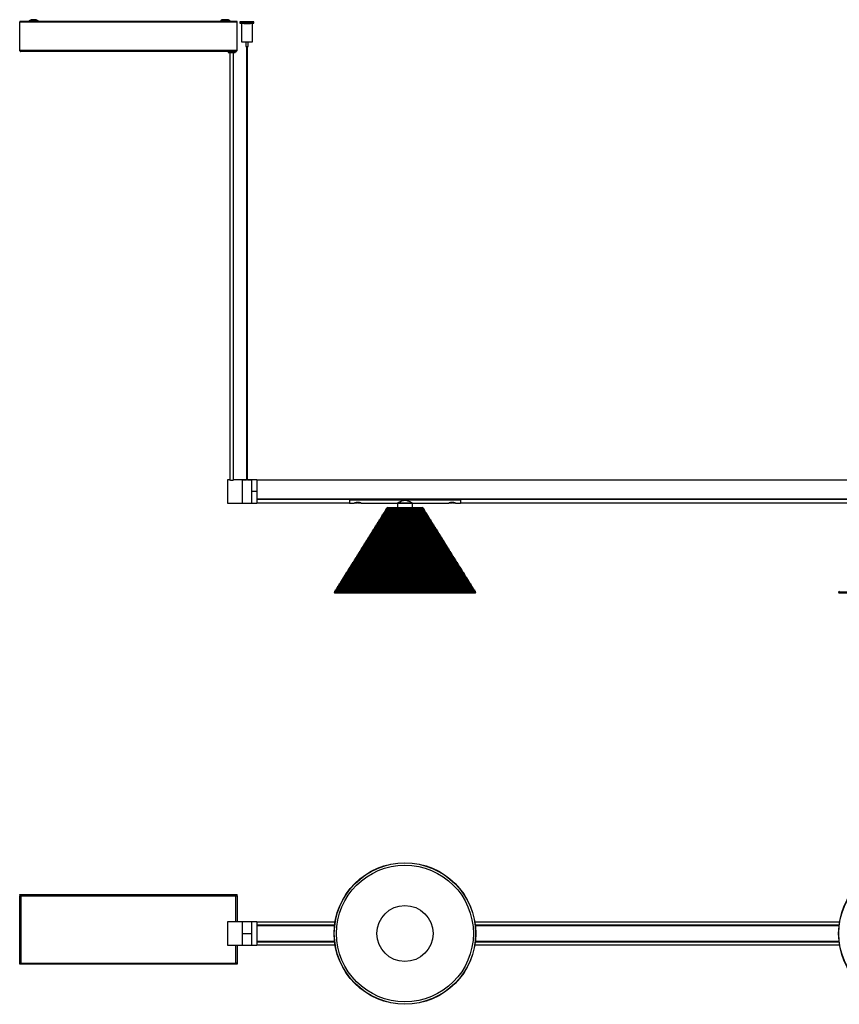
# Model space of a CAD drawing. Header units: millimetres. Extents: x 70 to 3145, y 431 to 1495.
# Tile 1 of 11: x 70 to 955, y 431 to 1495. Entities that reach past the tile are written whole.
import ezdxf

# ---------------------------------------------------------------- set-up
doc = ezdxf.new("R2010")
doc.units = ezdxf.units.MM

msp = doc.modelspace()

# ---------------------------------------------------------------- linework, layer by layer
at = {"color": 7, "linetype": 'Continuous', "lineweight": 25}
for p, q in [((70.6, 1493.1), (69.8, 1493.1)), ((69.8, 1493.1), (69.8, 1492.5)), ((69.8, 1493.1), (69.8, 1493.1)), ((79.4, 1493.1), (69.8, 1493.1)), ((79.4, 1493.1), (69.8, 1493.1)), ((69.8, 1493.1), (69.8, 1493.1)), ((69.8, 1461.9), (69.8, 1492.5)), ((69.8, 1492.5), (304.8, 1492.5)), ((69.8, 1492.5), (304.8, 1492.5)), ((69.8, 1492.5), (69.8, 1492.5)), ((70.6, 1492.5), (69.8, 1492.5)), ((69.8, 1492.5), (69.8, 1492.5)), ((70.6, 1493.1), (70.6, 1492.5)), ((70.6, 1492.5), (70.6, 1492.5)), ((72.8, 1492.5), (72.8, 1492.9)), ((74.8, 1492.9), (72.8, 1492.9)), ((74.8, 1492.9), (79.1, 1492.9)), ((78, 1492.6), (78, 1492.6)), ((286.1, 1493.1), (90.3, 1493.1)), ((286.1, 1493.1), (90.3, 1493.1)), ((90.6, 1492.9), (138.3, 1492.9)), ((138.3, 1492.9), (138.3, 1492.9)), ((138.3, 1492.9), (138.8, 1492.9)), ((138.8, 1492.9), (138.8, 1492.9)), ((158.8, 1492.9), (138.8, 1492.9)), ((158.8, 1492.9), (158.8, 1492.9)), ((158.8, 1492.9), (159.3, 1492.9)), ((159.3, 1492.9), (159.3, 1492.9)), ((159.3, 1492.9), (285.6, 1492.9)), ((285, 1492.8), (285, 1492.8)), ((285, 1492.8), (285, 1492.8)), ((304.8, 1493.1), (297.6, 1493.1)), ((304.8, 1493.1), (297.6, 1493.1)), ((298.1, 1492.9), (299.8, 1492.9)), ((298.6, 1492.8), (298.6, 1492.8)), ((301.8, 1492.9), (299.8, 1492.9)), ((301.8, 1492.9), (301.8, 1492.5)), ((304, 1493.1), (304.8, 1493.1)), ((304, 1492.5), (304, 1493.1)), ((304, 1492.5), (304, 1492.5)), ((304, 1492.5), (304.8, 1492.5)), ((304.8, 1492.5), (304.8, 1493.1)), ((304.8, 1493.1), (304.8, 1493.1)), ((304.8, 1493.1), (304.8, 1493.1)), ((304.8, 1461.9), (304.8, 1492.5)), ((304.8, 1492.5), (304.8, 1492.5)), ((304.8, 1492.5), (304.8, 1492.5)), ((307.8, 1492.6), (307.8, 1491.1)), ((309.3, 1491), (309.3, 1471)), ((314.8, 1492.6), (314.8, 1492.6)), ((315.8, 1492.6), (315.8, 1492.6)), ((319.6, 1491), (319.6, 1491)), ((321.3, 1471), (321.3, 1491)), ((322.8, 1491.1), (322.8, 1492.6)), ((314, 1470.9), (314, 1466)), ((316.5, 1466), (316.5, 1470.9)), ((69.8, 1461.9), (304.8, 1461.9)), ((303.4, 1460.5), (71.2, 1460.5)), ((294.8, 1460.5), (294.8, 1460.3)), ((296.8, 1459.3), (296.8, 997.6)), ((300.8, 997.6), (300.8, 1459.3)), ((302.8, 1460.3), (302.8, 1460.5)), ((314.8, 1466), (314.8, 997.6)), ((315.8, 997.6), (315.8, 1466)), ((296.6, 997.6), (294.3, 997.6)), ((294.3, 997.6), (294.3, 972.6)), ((310.2, 997.6), (301.1, 997.6)), ((311, 997.6), (310.2, 997.6)), ((310.2, 997.6), (310.2, 972.6)), ((310.2, 997.6), (310.2, 972.6)), ((310.2, 997.6), (310.8, 997.6)), ((310.2, 997.6), (310.2, 997.6)), ((310.8, 997.6), (310.8, 997.6)), ((310.8, 997.6), (310.8, 997.6)), ((318.8, 997.6), (311.6, 997.6)), ((311.6, 997.6), (314.8, 997.6)), ((311.6, 997.6), (311.6, 997.6)), ((315.8, 997.6), (318.8, 997.6)), ((318.7, 997.6), (318.8, 997.6)), ((320.2, 997.6), (319.4, 997.6)), ((319.5, 997.6), (319.5, 997.6)), ((319.5, 997.6), (320.2, 997.6)), ((319.5, 997.6), (319.5, 997.6)), ((326, 997.6), (320.2, 997.6)), ((320.2, 997.6), (320.2, 972.6)), ((320.2, 997.6), (320.2, 997.6)), ((320.2, 997.6), (320.2, 985.1)), ((326, 997.6), (326, 985.1)), ((2826, 997.4), (326, 997.4)), ((326, 985.1), (320.2, 985.1)), ((320.2, 985.1), (320.2, 972.6)), ((326, 985.1), (326, 972.6)), ((294.3, 972.6), (310.2, 972.6)), ((310.2, 972.6), (320.2, 972.6)), ((320.2, 972.6), (326, 972.6)), ((326, 976.9), (2826, 976.9)), ((2826, 976.9), (326, 976.9)), ((326, 976.6), (426, 976.6)), ((426, 976.3), (326, 976.3)), ((326, 972.9), (426, 972.9)), ((426, 976.9), (426, 976.8)), ((426, 976), (426, 976.8)), ((426, 976.8), (546, 976.8)), ((426, 976.8), (427.5, 976.8)), ((426, 976), (546, 976)), ((426, 976), (426, 972.6)), ((426, 972.6), (431.3, 972.6)), ((427.5, 976.9), (427.5, 976.8)), ((429, 976.9), (429, 976.8)), ((431.6, 976.9), (431.6, 976.8)), ((431.8, 972.7), (434.5, 972.7)), ((432.6, 976.9), (432.7, 976.8)), ((435.6, 973), (434.6, 973)), ((435.5, 972.7), (438.3, 972.7)), ((437.6, 976.9), (437.6, 976.8)), ((437.6, 976.8), (529.5, 976.8)), ((438.3, 972.7), (438.2, 972.7)), ((438.7, 972.6), (478, 972.6)), ((478, 972.6), (478, 967.8)), ((494, 972.6), (478, 972.6)), ((478, 972.6), (494, 972.6)), ((494, 972.6), (533.3, 972.6)), ((494, 967.8), (494, 972.6)), ((529.5, 976.9), (529.5, 976.8)), ((533.6, 976.9), (533.6, 976.8)), ((533.8, 972.7), (536.5, 972.7)), ((534.5, 976.9), (534.6, 976.8)), ((537.5, 973), (536.5, 973)), ((537.5, 972.7), (540.2, 972.7)), ((539.6, 976.9), (539.6, 976.8)), ((539.6, 976.8), (546, 976.8)), ((540.7, 972.6), (546, 972.6)), ((546, 976.9), (546, 976.8)), ((546, 976), (546, 976.8)), ((546, 976.6), (971, 976.6)), ((971, 976.3), (546, 976.3)), ((546, 976), (546, 972.6)), ((546, 972.9), (971, 972.9)), ((461.4, 958.3), (460.4, 958)), ((460.4, 958), (460.6, 957)), ((460.4, 958), (511.7, 958)), ((462.3, 959.7), (461.2, 959.4)), ((461.2, 959.4), (461.5, 958.4)), ((461.2, 959.4), (510.8, 959.4)), ((461.5, 958.4), (461.4, 958.3)), ((461.4, 958.3), (510.6, 958.3)), ((461.5, 958.4), (510.6, 958.4)), ((463.1, 961), (462.1, 960.8)), ((462.1, 960.8), (462.3, 959.7)), ((462.1, 960.8), (510, 960.8)), ((462.3, 959.7), (509.8, 959.7)), ((462.3, 959.7), (509.7, 959.7)), ((462.3, 959.7), (462.3, 959.7)), ((464, 962.4), (462.9, 962.1)), ((462.9, 962.1), (463.2, 961.1)), ((462.9, 962.1), (509.1, 962.1)), ((463.2, 961.1), (463.1, 961)), ((463.1, 961), (508.9, 961)), ((463.2, 961.1), (508.9, 961.1)), ((464.8, 963.7), (463.8, 963.5)), ((463.8, 963.5), (464, 962.5)), ((463.8, 963.5), (508.3, 963.5)), ((464, 962.5), (508, 962.5)), ((464, 962.5), (464, 962.4)), ((464, 962.4), (508.1, 962.4)), ((465.7, 965.1), (464.6, 964.8)), ((464.6, 964.8), (464.9, 963.8)), ((464.6, 964.8), (507.4, 964.8)), ((464.9, 963.8), (464.8, 963.7)), ((464.8, 963.7), (507.2, 963.7)), ((464.9, 963.8), (507.2, 963.8)), ((466.5, 966.4), (465.5, 966.2)), ((465.5, 966.2), (465.7, 965.2)), ((465.5, 966.2), (506.6, 966.2)), ((465.7, 965.2), (506.3, 965.2)), ((465.7, 965.2), (465.7, 965.1)), ((465.7, 965.1), (506.4, 965.1)), ((467.4, 967.8), (466.3, 967.5)), ((466.3, 967.5), (466.6, 966.5)), ((466.3, 967.5), (505.7, 967.5)), ((466.6, 966.5), (466.5, 966.4)), ((466.5, 966.4), (505.5, 966.4)), ((466.6, 966.5), (505.5, 966.5)), ((467.4, 967.8), (504.7, 967.8)), ((505.7, 967.5), (504.7, 967.8)), ((505.5, 966.5), (505.7, 967.5)), ((505.5, 966.4), (505.5, 966.5)), ((506.6, 966.2), (505.5, 966.4)), ((506.3, 965.2), (506.6, 966.2)), ((506.4, 965.1), (506.3, 965.2)), ((507.4, 964.8), (506.4, 965.1)), ((507.2, 963.8), (507.4, 964.8)), ((507.2, 963.7), (507.2, 963.8)), ((508.3, 963.5), (507.2, 963.7)), ((508, 962.5), (508.3, 963.5)), ((508.1, 962.4), (508, 962.5)), ((509.1, 962.1), (508.1, 962.4)), ((508.9, 961.1), (509.1, 962.1)), ((508.9, 961), (508.9, 961.1)), ((510, 960.8), (508.9, 961)), ((509.7, 959.7), (510, 960.8)), ((509.8, 959.7), (509.7, 959.7)), ((510.8, 959.4), (509.8, 959.7)), ((510.6, 958.4), (510.8, 959.4)), ((510.6, 958.3), (510.6, 958.4)), ((511.7, 958), (510.6, 958.3)), ((511.4, 957), (511.7, 958)), ((454.7, 947.4), (453.6, 947.2)), ((453.6, 947.2), (453.9, 946.2)), ((453.6, 947.2), (518.4, 947.2)), ((455.5, 948.8), (454.5, 948.5)), ((454.5, 948.5), (454.7, 947.5)), ((454.5, 948.5), (517.6, 948.5)), ((454.7, 947.5), (517.3, 947.5)), ((454.7, 947.5), (454.7, 947.4)), ((454.7, 947.4), (517.4, 947.4)), ((456.3, 950.2), (455.3, 949.9)), ((455.3, 949.9), (455.6, 948.9)), ((455.3, 949.9), (516.7, 949.9)), ((455.6, 948.9), (455.5, 948.8)), ((455.5, 948.8), (516.5, 948.8)), ((455.6, 948.9), (516.5, 948.9)), ((457.2, 951.5), (456.1, 951.3)), ((456.1, 951.3), (456.4, 950.2)), ((456.1, 951.3), (515.9, 951.3)), ((456.3, 950.2), (515.7, 950.2)), ((456.4, 950.2), (456.3, 950.2)), ((456.4, 950.2), (515.6, 950.2)), ((458, 952.9), (457, 952.6)), ((457, 952.6), (457.2, 951.6)), ((457, 952.6), (515, 952.6)), ((457.2, 951.6), (514.8, 951.6)), ((457.2, 951.6), (457.2, 951.5)), ((457.2, 951.5), (514.8, 951.5)), ((458.9, 954.2), (457.8, 954)), ((457.8, 954), (458.1, 953)), ((457.8, 954), (514.2, 954)), ((458.1, 953), (458, 952.9)), ((458, 952.9), (514, 952.9)), ((458.1, 953), (513.9, 953)), ((459.7, 955.6), (458.7, 955.3)), ((458.7, 955.3), (458.9, 954.3)), ((458.7, 955.3), (513.3, 955.3)), ((458.9, 954.3), (513.1, 954.3)), ((458.9, 954.3), (458.9, 954.2)), ((458.9, 954.2), (513.1, 954.2)), ((460.6, 956.9), (459.5, 956.7)), ((459.5, 956.7), (459.8, 955.7)), ((459.5, 956.7), (512.5, 956.7)), ((459.8, 955.7), (459.7, 955.6)), ((459.7, 955.6), (512.3, 955.6)), ((459.8, 955.7), (512.2, 955.7)), ((460.6, 957), (511.4, 957)), ((460.6, 957), (460.6, 956.9)), ((460.6, 956.9), (511.5, 956.9)), ((511.5, 956.9), (511.4, 957)), ((512.5, 956.7), (511.5, 956.9)), ((512.2, 955.7), (512.5, 956.7)), ((512.3, 955.6), (512.2, 955.7)), ((513.3, 955.3), (512.3, 955.6)), ((513.1, 954.3), (513.3, 955.3)), ((513.1, 954.2), (513.1, 954.3)), ((514.2, 954), (513.1, 954.2)), ((513.9, 953), (514.2, 954)), ((514, 952.9), (513.9, 953)), ((515, 952.6), (514, 952.9)), ((514.8, 951.6), (515, 952.6)), ((514.8, 951.5), (514.8, 951.6)), ((515.9, 951.3), (514.8, 951.5)), ((515.6, 950.2), (515.9, 951.3)), ((515.7, 950.2), (515.6, 950.2)), ((516.7, 949.9), (515.7, 950.2)), ((516.5, 948.9), (516.7, 949.9)), ((516.5, 948.8), (516.5, 948.9)), ((517.6, 948.5), (516.5, 948.8)), ((517.3, 947.5), (517.6, 948.5)), ((517.4, 947.4), (517.3, 947.5)), ((518.4, 947.2), (517.4, 947.4)), ((518.2, 946.2), (518.4, 947.2)), ((447.9, 936.6), (446.8, 936.3)), ((446.8, 936.3), (447.1, 935.3)), ((446.8, 936.3), (525.2, 936.3)), ((448.7, 937.9), (447.7, 937.7)), ((447.7, 937.7), (447.9, 936.7)), ((447.7, 937.7), (524.4, 937.7)), ((447.9, 936.7), (524.1, 936.7)), ((447.9, 936.7), (447.9, 936.6)), ((447.9, 936.6), (524.2, 936.6)), ((449.6, 939.3), (448.5, 939)), ((448.5, 939), (448.8, 938)), ((448.5, 939), (523.5, 939)), ((448.8, 938), (448.7, 937.9)), ((448.7, 937.9), (523.3, 937.9)), ((448.8, 938), (523.3, 938)), ((450.4, 940.7), (449.4, 940.4)), ((449.4, 940.4), (449.6, 939.4)), ((449.4, 940.4), (522.7, 940.4)), ((449.6, 939.4), (522.4, 939.4)), ((449.6, 939.4), (449.6, 939.3)), ((449.6, 939.3), (522.5, 939.3)), ((451.3, 942), (450.2, 941.8)), ((450.2, 941.8), (450.5, 940.7)), ((450.2, 941.8), (521.8, 941.8)), ((450.4, 940.7), (521.6, 940.7)), ((450.5, 940.7), (450.4, 940.7)), ((450.5, 940.7), (521.6, 940.7)), ((452.1, 943.4), (451.1, 943.1)), ((451.1, 943.1), (451.3, 942.1)), ((451.1, 943.1), (521, 943.1)), ((451.3, 942.1), (520.7, 942.1)), ((451.3, 942.1), (451.3, 942)), ((451.3, 942), (520.8, 942)), ((453, 944.7), (451.9, 944.5)), ((451.9, 944.5), (452.2, 943.5)), ((451.9, 944.5), (520.1, 944.5)), ((452.2, 943.5), (452.1, 943.4)), ((452.1, 943.4), (519.9, 943.4)), ((452.2, 943.5), (519.9, 943.5)), ((453.8, 946.1), (452.8, 945.8)), ((452.8, 945.8), (453, 944.8)), ((452.8, 945.8), (519.3, 945.8)), ((453, 944.8), (519, 944.8)), ((453, 944.8), (453, 944.7)), ((453, 944.7), (519.1, 944.7)), ((453.9, 946.2), (453.8, 946.1)), ((453.8, 946.1), (518.2, 946.1)), ((453.9, 946.2), (518.2, 946.2)), ((518.2, 946.1), (518.2, 946.2)), ((519.3, 945.8), (518.2, 946.1)), ((519, 944.8), (519.3, 945.8)), ((519.1, 944.7), (519, 944.8)), ((520.1, 944.5), (519.1, 944.7)), ((519.9, 943.5), (520.1, 944.5)), ((519.9, 943.4), (519.9, 943.5)), ((521, 943.1), (519.9, 943.4)), ((520.7, 942.1), (521, 943.1)), ((520.8, 942), (520.7, 942.1)), ((521.8, 941.8), (520.8, 942)), ((521.6, 940.7), (521.8, 941.8)), ((522.7, 940.4), (521.6, 940.7)), ((521.6, 940.7), (521.6, 940.7)), ((522.4, 939.4), (522.7, 940.4)), ((522.5, 939.3), (522.4, 939.4)), ((523.5, 939), (522.5, 939.3)), ((523.3, 938), (523.5, 939)), ((523.3, 937.9), (523.3, 938)), ((524.4, 937.7), (523.3, 937.9)), ((524.1, 936.7), (524.4, 937.7)), ((524.2, 936.6), (524.1, 936.7)), ((525.2, 936.3), (524.2, 936.6)), ((525, 935.3), (525.2, 936.3)), ((441.1, 925.7), (440, 925.5)), ((441.9, 927.1), (440.9, 926.8)), ((440.9, 926.8), (441.1, 925.8)), ((440.9, 926.8), (531.2, 926.8)), ((441.1, 925.8), (530.9, 925.8)), ((441.1, 925.8), (441.1, 925.7)), ((441.1, 925.7), (531, 925.7)), ((442.8, 928.4), (441.7, 928.2)), ((441.7, 928.2), (442, 927.2)), ((441.7, 928.2), (530.3, 928.2)), ((442, 927.2), (441.9, 927.1)), ((441.9, 927.1), (530.1, 927.1)), ((442, 927.2), (530.1, 927.2)), ((443.6, 929.8), (442.6, 929.5)), ((442.6, 929.5), (442.8, 928.5)), ((442.6, 929.5), (529.5, 929.5)), ((442.8, 928.5), (529.2, 928.5)), ((442.8, 928.5), (442.8, 928.4)), ((442.8, 928.4), (529.3, 928.4)), ((444.5, 931.2), (443.4, 930.9)), ((443.4, 930.9), (443.7, 929.9)), ((443.4, 930.9), (528.6, 930.9)), ((443.7, 929.9), (443.6, 929.8)), ((443.6, 929.8), (528.4, 929.8)), ((443.7, 929.9), (528.4, 929.9)), ((445.3, 932.5), (444.3, 932.3)), ((444.3, 932.3), (444.5, 931.2)), ((444.3, 932.3), (527.8, 932.3)), ((444.5, 931.2), (527.6, 931.2)), ((444.5, 931.2), (527.5, 931.2)), ((444.5, 931.2), (444.5, 931.2)), ((446.2, 933.9), (445.1, 933.6)), ((445.1, 933.6), (445.4, 932.6)), ((445.1, 933.6), (526.9, 933.6)), ((445.4, 932.6), (445.3, 932.5)), ((445.3, 932.5), (526.7, 932.5)), ((445.4, 932.6), (526.7, 932.6)), ((447, 935.2), (446, 935)), ((446, 935), (446.2, 934)), ((446, 935), (526.1, 935)), ((446.2, 934), (525.8, 934)), ((446.2, 934), (446.2, 933.9)), ((446.2, 933.9), (525.9, 933.9)), ((447.1, 935.3), (447, 935.2)), ((447, 935.2), (525, 935.2)), ((447.1, 935.3), (525, 935.3)), ((525, 935.2), (525, 935.3)), ((526.1, 935), (525, 935.2)), ((525.8, 934), (526.1, 935)), ((525.9, 933.9), (525.8, 934)), ((526.9, 933.6), (525.9, 933.9)), ((526.7, 932.6), (526.9, 933.6)), ((526.7, 932.5), (526.7, 932.6)), ((527.8, 932.3), (526.7, 932.5)), ((527.5, 931.2), (527.8, 932.3)), ((527.6, 931.2), (527.5, 931.2)), ((528.6, 930.9), (527.6, 931.2)), ((528.4, 929.9), (528.6, 930.9)), ((528.4, 929.8), (528.4, 929.9)), ((529.5, 929.5), (528.4, 929.8)), ((529.2, 928.5), (529.5, 929.5)), ((529.3, 928.4), (529.2, 928.5)), ((530.3, 928.2), (529.3, 928.4)), ((530.1, 927.2), (530.3, 928.2)), ((530.1, 927.1), (530.1, 927.2)), ((531.2, 926.8), (530.1, 927.1)), ((530.9, 925.8), (531.2, 926.8)), ((531, 925.7), (530.9, 925.8)), ((532, 925.5), (531, 925.7)), ((435.1, 916.2), (434.1, 916)), ((434.1, 916), (434.4, 915)), ((434.1, 916), (537.9, 916)), ((436, 917.6), (435, 917.3)), ((435, 917.3), (435.2, 916.3)), ((435, 917.3), (537.1, 917.3)), ((435.2, 916.3), (435.1, 916.2)), ((435.1, 916.2), (536.9, 916.2)), ((435.2, 916.3), (536.8, 916.3)), ((436.8, 919), (435.8, 918.7)), ((435.8, 918.7), (436.1, 917.7)), ((435.8, 918.7), (536.2, 918.7)), ((436.1, 917.7), (436, 917.6)), ((436, 917.6), (536, 917.6)), ((436.1, 917.7), (536, 917.7)), ((437.7, 920.3), (436.6, 920)), ((436.6, 920), (436.9, 919)), ((436.6, 920), (535.4, 920)), ((436.8, 919), (535.2, 919)), ((436.9, 919), (436.8, 919)), ((436.9, 919), (535.1, 919)), ((438.5, 921.7), (437.5, 921.4)), ((437.5, 921.4), (437.7, 920.4)), ((437.5, 921.4), (534.5, 921.4)), ((437.7, 920.4), (534.3, 920.4)), ((437.7, 920.4), (437.7, 920.3)), ((437.7, 920.3), (534.3, 920.3)), ((439.4, 923), (438.3, 922.8)), ((438.3, 922.8), (438.6, 921.7)), ((438.3, 922.8), (533.7, 922.8)), ((438.5, 921.7), (533.5, 921.7)), ((438.6, 921.7), (438.5, 921.7)), ((438.6, 921.7), (533.4, 921.7)), ((440.2, 924.4), (439.2, 924.1)), ((439.2, 924.1), (439.4, 923.1)), ((439.2, 924.1), (532.8, 924.1)), ((439.4, 923.1), (532.6, 923.1)), ((439.4, 923.1), (439.4, 923)), ((439.4, 923), (532.6, 923)), ((440, 925.5), (440.3, 924.5)), ((440, 925.5), (532, 925.5)), ((440.3, 924.5), (440.2, 924.4)), ((440.2, 924.4), (531.8, 924.4)), ((440.3, 924.5), (531.7, 924.5)), ((531.7, 924.5), (532, 925.5)), ((531.8, 924.4), (531.7, 924.5)), ((532.8, 924.1), (531.8, 924.4)), ((532.6, 923.1), (532.8, 924.1)), ((532.6, 923), (532.6, 923.1)), ((533.7, 922.8), (532.6, 923)), ((533.4, 921.7), (533.7, 922.8)), ((533.5, 921.7), (533.4, 921.7)), ((534.5, 921.4), (533.5, 921.7)), ((534.3, 920.4), (534.5, 921.4)), ((534.3, 920.3), (534.3, 920.4)), ((535.4, 920), (534.3, 920.3)), ((535.1, 919), (535.4, 920)), ((535.2, 919), (535.1, 919)), ((536.2, 918.7), (535.2, 919)), ((536, 917.7), (536.2, 918.7)), ((536, 917.6), (536, 917.7)), ((537.1, 917.3), (536, 917.6)), ((536.8, 916.3), (537.1, 917.3)), ((536.9, 916.2), (536.8, 916.3)), ((537.9, 916), (536.9, 916.2)), ((537.7, 915), (537.9, 916)), ((428.4, 905.4), (427.3, 905.1)), ((427.3, 905.1), (427.6, 904.1)), ((427.3, 905.1), (544.7, 905.1)), ((429.2, 906.7), (428.2, 906.5)), ((428.2, 906.5), (428.4, 905.5)), ((428.2, 906.5), (543.9, 906.5)), ((428.4, 905.5), (543.6, 905.5)), ((428.4, 905.5), (428.4, 905.4)), ((428.4, 905.4), (543.7, 905.4)), ((430.1, 908.1), (429, 907.8)), ((429, 907.8), (429.3, 906.8)), ((429, 907.8), (543, 907.8)), ((429.3, 906.8), (429.2, 906.7)), ((429.2, 906.7), (542.8, 906.7)), ((429.3, 906.8), (542.8, 906.8)), ((430.9, 909.5), (429.9, 909.2)), ((429.9, 909.2), (430.1, 908.2)), ((429.9, 909.2), (542.2, 909.2)), ((430.1, 908.2), (541.9, 908.2)), ((430.1, 908.2), (430.1, 908.1)), ((430.1, 908.1), (542, 908.1)), ((431.8, 910.8), (430.7, 910.6)), ((430.7, 910.6), (431, 909.5)), ((430.7, 910.6), (541.3, 910.6)), ((430.9, 909.5), (541.1, 909.5)), ((431, 909.5), (430.9, 909.5)), ((431, 909.5), (541.1, 909.5)), ((432.6, 912.2), (431.6, 911.9)), ((431.6, 911.9), (431.8, 910.9)), ((431.6, 911.9), (540.5, 911.9)), ((431.8, 910.9), (540.2, 910.9)), ((431.8, 910.9), (431.8, 910.8)), ((431.8, 910.8), (540.3, 910.8)), ((433.5, 913.5), (432.4, 913.3)), ((432.4, 913.3), (432.7, 912.3)), ((432.4, 913.3), (539.6, 913.3)), ((432.7, 912.3), (432.6, 912.2)), ((432.6, 912.2), (539.4, 912.2)), ((432.7, 912.3), (539.4, 912.3)), ((434.3, 914.9), (433.3, 914.6)), ((433.3, 914.6), (433.5, 913.6)), ((433.3, 914.6), (538.8, 914.6)), ((433.5, 913.6), (538.5, 913.6)), ((433.5, 913.6), (433.5, 913.5)), ((433.5, 913.5), (538.6, 913.5)), ((434.4, 915), (434.3, 914.9)), ((434.3, 914.9), (537.7, 914.9)), ((434.4, 915), (537.7, 915)), ((537.7, 914.9), (537.7, 915)), ((538.8, 914.6), (537.7, 914.9)), ((538.5, 913.6), (538.8, 914.6)), ((538.6, 913.5), (538.5, 913.6)), ((539.6, 913.3), (538.6, 913.5)), ((539.4, 912.3), (539.6, 913.3)), ((539.4, 912.2), (539.4, 912.3)), ((540.5, 911.9), (539.4, 912.2)), ((540.2, 910.9), (540.5, 911.9)), ((540.3, 910.8), (540.2, 910.9)), ((541.3, 910.6), (540.3, 910.8)), ((541.1, 909.5), (541.3, 910.6)), ((542.2, 909.2), (541.1, 909.5)), ((541.1, 909.5), (541.1, 909.5)), ((541.9, 908.2), (542.2, 909.2)), ((542, 908.1), (541.9, 908.2)), ((543, 907.8), (542, 908.1)), ((542.8, 906.8), (543, 907.8)), ((542.8, 906.7), (542.8, 906.8)), ((543.9, 906.5), (542.8, 906.7)), ((543.6, 905.5), (543.9, 906.5)), ((543.7, 905.4), (543.6, 905.5)), ((544.7, 905.1), (543.7, 905.4)), ((544.5, 904.1), (544.7, 905.1)), ((421.6, 894.5), (420.5, 894.3)), ((420.5, 894.3), (420.8, 893.3)), ((420.5, 894.3), (551.5, 894.3)), ((422.4, 895.9), (421.4, 895.6)), ((421.4, 895.6), (421.6, 894.6)), ((421.4, 895.6), (550.7, 895.6)), ((421.6, 894.6), (550.4, 894.6)), ((421.6, 894.6), (421.6, 894.5)), ((421.6, 894.5), (550.5, 894.5)), ((423.3, 897.2), (422.2, 897)), ((422.2, 897), (422.5, 896)), ((422.2, 897), (549.8, 897)), ((422.5, 896), (422.4, 895.9)), ((422.4, 895.9), (549.6, 895.9)), ((422.5, 896), (549.6, 896)), ((424.1, 898.6), (423.1, 898.3)), ((423.1, 898.3), (423.3, 897.3)), ((423.1, 898.3), (549, 898.3)), ((423.3, 897.3), (548.7, 897.3)), ((423.3, 897.3), (423.3, 897.2)), ((423.3, 897.2), (548.8, 897.2)), ((425, 900), (423.9, 899.7)), ((423.9, 899.7), (424.2, 898.7)), ((423.9, 899.7), (548.1, 899.7)), ((424.2, 898.7), (424.1, 898.6)), ((424.1, 898.6), (547.9, 898.6)), ((424.2, 898.7), (547.9, 898.7)), ((425.8, 901.3), (424.8, 901.1)), ((424.8, 901.1), (425, 900)), ((424.8, 901.1), (547.3, 901.1)), ((425, 900), (547.1, 900)), ((425, 900), (547, 900)), ((425, 900), (425, 900)), ((426.7, 902.7), (425.6, 902.4)), ((425.6, 902.4), (425.9, 901.4)), ((425.6, 902.4), (546.4, 902.4)), ((425.9, 901.4), (425.8, 901.3)), ((425.8, 901.3), (546.2, 901.3)), ((425.9, 901.4), (546.2, 901.4)), ((427.5, 904), (426.5, 903.8)), ((426.5, 903.8), (426.7, 902.8)), ((426.5, 903.8), (545.6, 903.8)), ((426.7, 902.8), (545.3, 902.8)), ((426.7, 902.8), (426.7, 902.7)), ((426.7, 902.7), (545.4, 902.7)), ((427.6, 904.1), (427.5, 904)), ((427.5, 904), (544.5, 904)), ((427.6, 904.1), (544.5, 904.1)), ((544.5, 904), (544.5, 904.1)), ((545.6, 903.8), (544.5, 904)), ((545.3, 902.8), (545.6, 903.8)), ((545.4, 902.7), (545.3, 902.8)), ((546.4, 902.4), (545.4, 902.7)), ((546.2, 901.4), (546.4, 902.4)), ((546.2, 901.3), (546.2, 901.4)), ((547.3, 901.1), (546.2, 901.3)), ((547, 900), (547.3, 901.1)), ((547.1, 900), (547, 900)), ((548.1, 899.7), (547.1, 900)), ((547.9, 898.7), (548.1, 899.7)), ((547.9, 898.6), (547.9, 898.7)), ((549, 898.3), (547.9, 898.6)), ((548.7, 897.3), (549, 898.3)), ((548.8, 897.2), (548.7, 897.3)), ((549.8, 897), (548.8, 897.2)), ((549.6, 896), (549.8, 897)), ((549.6, 895.9), (549.6, 896)), ((550.7, 895.6), (549.6, 895.9)), ((550.4, 894.6), (550.7, 895.6)), ((550.5, 894.5), (550.4, 894.6)), ((551.5, 894.3), (550.5, 894.5)), ((551.2, 893.3), (551.5, 894.3)), ((414.8, 883.7), (413.8, 883.4)), ((413.8, 883.4), (414, 882.4)), ((413.8, 883.4), (558.3, 883.4)), ((415.6, 885), (414.6, 884.8)), ((414.6, 884.8), (414.9, 883.8)), ((414.6, 884.8), (557.4, 884.8)), ((414.9, 883.8), (414.8, 883.7)), ((414.8, 883.7), (557.2, 883.7)), ((414.9, 883.8), (557.2, 883.8)), ((416.5, 886.4), (415.5, 886.1)), ((415.5, 886.1), (415.7, 885.1)), ((415.5, 886.1), (556.6, 886.1)), ((415.7, 885.1), (415.6, 885)), ((415.6, 885), (556.4, 885)), ((415.7, 885.1), (556.3, 885.1)), ((417.3, 887.7), (416.3, 887.5)), ((416.3, 887.5), (416.5, 886.5)), ((416.3, 887.5), (555.7, 887.5)), ((416.5, 886.5), (555.5, 886.5)), ((416.5, 886.5), (416.5, 886.4)), ((416.5, 886.4), (555.5, 886.4)), ((418.2, 889.1), (417.1, 888.8)), ((417.1, 888.8), (417.4, 887.8)), ((417.1, 888.8), (554.9, 888.8)), ((417.4, 887.8), (417.3, 887.7)), ((417.3, 887.7), (554.7, 887.7)), ((417.4, 887.8), (554.6, 887.8)), ((419, 890.5), (418, 890.2)), ((418, 890.2), (418.2, 889.2)), ((418, 890.2), (554, 890.2)), ((418.2, 889.2), (553.8, 889.2)), ((418.2, 889.2), (418.2, 889.1)), ((418.2, 889.1), (553.8, 889.1)), ((419.9, 891.8), (418.8, 891.6)), ((418.8, 891.6), (419.1, 890.5)), ((418.8, 891.6), (553.2, 891.6)), ((419, 890.5), (553, 890.5)), ((419.1, 890.5), (419, 890.5)), ((419.1, 890.5), (552.9, 890.5)), ((420.7, 893.2), (419.7, 892.9)), ((419.7, 892.9), (419.9, 891.9)), ((419.7, 892.9), (552.3, 892.9)), ((419.9, 891.9), (552.1, 891.9)), ((419.9, 891.9), (419.9, 891.8)), ((419.9, 891.8), (552.2, 891.8)), ((420.8, 893.3), (420.7, 893.2)), ((420.7, 893.2), (551.3, 893.2)), ((420.8, 893.3), (551.2, 893.3)), ((551.3, 893.2), (551.2, 893.3)), ((552.3, 892.9), (551.3, 893.2)), ((552.1, 891.9), (552.3, 892.9)), ((552.2, 891.8), (552.1, 891.9)), ((553.2, 891.6), (552.2, 891.8)), ((552.9, 890.5), (553.2, 891.6)), ((553, 890.5), (552.9, 890.5)), ((554, 890.2), (553, 890.5)), ((553.8, 889.2), (554, 890.2)), ((553.8, 889.1), (553.8, 889.2)), ((554.9, 888.8), (553.8, 889.1)), ((554.6, 887.8), (554.9, 888.8)), ((554.7, 887.7), (554.6, 887.8)), ((555.7, 887.5), (554.7, 887.7)), ((555.5, 886.5), (555.7, 887.5)), ((555.5, 886.4), (555.5, 886.5)), ((556.6, 886.1), (555.5, 886.4)), ((556.3, 885.1), (556.6, 886.1)), ((556.4, 885), (556.3, 885.1)), ((557.4, 884.8), (556.4, 885)), ((557.2, 883.8), (557.4, 884.8)), ((557.2, 883.7), (557.2, 883.8)), ((558.3, 883.4), (557.2, 883.7)), ((558, 882.4), (558.3, 883.4)), ((410.6, 876.9), (409.5, 876.6)), ((409.5, 876.6), (409.8, 875.6)), ((409.5, 876.6), (562.5, 876.6)), ((409.8, 875.6), (562.3, 875.6)), ((411.4, 878.2), (410.4, 878)), ((410.4, 878), (410.6, 877)), ((410.4, 878), (561.7, 878)), ((410.6, 877), (561.4, 877)), ((410.6, 877), (410.6, 876.9)), ((410.6, 876.9), (561.5, 876.9)), ((412.3, 879.6), (411.2, 879.3)), ((411.2, 879.3), (411.5, 878.3)), ((411.2, 879.3), (560.8, 879.3)), ((411.5, 878.3), (411.4, 878.2)), ((411.4, 878.2), (560.6, 878.2)), ((411.5, 878.3), (560.6, 878.3)), ((413.1, 881), (412.1, 880.7)), ((412.1, 880.7), (412.3, 879.7)), ((412.1, 880.7), (560, 880.7)), ((412.3, 879.7), (559.7, 879.7)), ((412.3, 879.7), (412.3, 879.6)), ((412.3, 879.6), (559.8, 879.6)), ((414, 882.3), (412.9, 882.1)), ((412.9, 882.1), (413.2, 881)), ((412.9, 882.1), (559.1, 882.1)), ((413.1, 881), (558.9, 881)), ((413.2, 881), (413.1, 881)), ((413.2, 881), (558.9, 881)), ((414, 882.4), (558, 882.4)), ((414, 882.4), (414, 882.3)), ((414, 882.3), (558.1, 882.3)), ((558.1, 882.3), (558, 882.4)), ((559.1, 882.1), (558.1, 882.3)), ((558.9, 881), (559.1, 882.1)), ((560, 880.7), (558.9, 881)), ((558.9, 881), (558.9, 881)), ((559.7, 879.7), (560, 880.7)), ((559.8, 879.6), (559.7, 879.7)), ((560.8, 879.3), (559.8, 879.6)), ((560.6, 878.3), (560.8, 879.3)), ((560.6, 878.2), (560.6, 878.3)), ((561.7, 878), (560.6, 878.2)), ((561.4, 877), (561.7, 878)), ((561.5, 876.9), (561.4, 877)), ((562.5, 876.6), (561.5, 876.9)), ((562.3, 875.6), (562.5, 876.6)), ((955.6, 876.9), (954.5, 876.6)), ((954.5, 876.6), (954.8, 875.6)), ((954.5, 876.6), (1107.5, 876.6)), ((954.8, 875.6), (1107.3, 875.6)), ((69.8, 549.1), (69.8, 549.4)), ((69.8, 549.4), (304.8, 549.4)), ((69.8, 549.1), (69.8, 548.3)), ((69.8, 549.1), (304.8, 549.1)), ((69.8, 475), (69.8, 548.2)), ((70.3, 548.2), (69.8, 548.2)), ((303.4, 547.7), (71.2, 547.7)), ((71.2, 547.7), (71.2, 475.5)), ((303.4, 547.7), (303.4, 547.7)), ((303.4, 519.9), (303.4, 547.7)), ((304.3, 548.2), (304.8, 548.2)), ((304.8, 549.1), (304.8, 549.4)), ((304.8, 548.3), (304.8, 549.1)), ((304.8, 548.2), (304.8, 519.9)), ((310.2, 519.9), (294.3, 519.9)), ((294.3, 519.9), (294.3, 494.9)), ((320.2, 519.9), (310.2, 519.9)), ((310.2, 519.9), (310.2, 494.9)), ((310.2, 519.9), (310.2, 506.9)), ((320.2, 519.9), (320.2, 506.9)), ((326, 519.9), (320.2, 519.9)), ((320.2, 519.9), (320.2, 494.9)), ((326, 519.9), (326, 494.9)), ((410.5, 519.6), (326, 519.6)), ((326, 516.5), (410.1, 516.5)), ((326, 516.3), (410, 516.3)), ((410, 516.3), (326, 516.3)), ((410, 516.1), (326, 516.1)), ((326, 515.9), (410, 515.9)), ((410, 515.8), (326, 515.8)), ((955.5, 519.6), (561.5, 519.6)), ((562, 516.5), (955.1, 516.5)), ((562, 516.3), (955, 516.3)), ((955, 516.3), (562, 516.3)), ((955, 516.1), (562, 516.1)), ((562, 515.9), (955, 515.9)), ((955, 515.8), (562.1, 515.8)), ((320.2, 506.9), (310.2, 506.9)), ((310.2, 506.9), (310.2, 494.9)), ((320.2, 506.9), (320.2, 505.4)), ((294.3, 494.9), (310.2, 494.9)), ((303.4, 475.5), (303.4, 494.9)), ((304.8, 494.9), (304.8, 475)), ((310.2, 494.9), (320.2, 494.9)), ((320.2, 494.9), (326, 494.9)), ((326, 499), (410, 499)), ((410, 498.8), (326, 498.8)), ((326, 498.6), (410, 498.6)), ((326, 498.4), (410, 498.4)), ((410, 498.4), (326, 498.4)), ((410.1, 498.3), (326, 498.3)), ((326, 495.1), (410.5, 495.1)), ((561.5, 495.1), (955.5, 495.1)), ((955, 498.8), (562, 498.8)), ((562, 498.6), (955, 498.6)), ((562, 498.4), (955, 498.4)), ((955, 498.4), (562, 498.4)), ((955.1, 498.3), (562, 498.3)), ((562.1, 499), (955, 499)), ((70.3, 475), (69.8, 475)), ((69.8, 474.1), (69.8, 474.9)), ((304.8, 474.1), (69.8, 474.1)), ((71.2, 475.5), (303.4, 475.5)), ((304.3, 475), (304.8, 475)), ((304.8, 474.9), (304.8, 474.1))]:
    msp.add_line(p, q, dxfattribs=at)
at = {"color": 7, "linetype": 'Continuous', "lineweight": 25, "flags": 128}
for points in [[(78, 1492.6), (78.2, 1492.6), (78.4, 1492.6)], [(90.3, 1493.1), (90.3, 1493.1), (90.1, 1493.1), (89.6, 1493), (88.7, 1493), (87.6, 1493), (86.2, 1493), (84.8, 1493), (83.4, 1493), (82.1, 1493), (80.9, 1493), (80.1, 1493), (79.5, 1493.1), (79.3, 1493.1), (79.3, 1493.1)], [(82.1, 1494.6), (82.3, 1494.6), (82.8, 1494.7), (83.6, 1494.7), (84.6, 1494.7), (85.6, 1494.7), (86.5, 1494.7), (87.1, 1494.6), (87.5, 1494.6), (87.5, 1494.6), (87.1, 1494.6), (86.5, 1494.6), (85.6, 1494.6), (84.6, 1494.6), (83.6, 1494.6), (82.8, 1494.6), (82.3, 1494.6), (82.1, 1494.6)], [(91.2, 1492.6), (91.6, 1492.6), (91.6, 1492.6)], [(98.4, 1492.8), (98.6, 1492.8), (99, 1492.8), (99.7, 1492.8), (100.5, 1492.8), (101.3, 1492.8), (102, 1492.8), (102.5, 1492.8), (102.6, 1492.8), (102.5, 1492.8), (102, 1492.8), (101.3, 1492.8), (100.5, 1492.8), (99.7, 1492.8), (99, 1492.8), (98.6, 1492.8), (98.4, 1492.8)], [(118.4, 1492.7), (118.6, 1492.8), (119, 1492.8), (119.7, 1492.8), (120.5, 1492.8), (121.3, 1492.8), (122, 1492.8), (122.5, 1492.8), (122.6, 1492.7), (122.5, 1492.7), (122, 1492.7), (121.3, 1492.7), (120.5, 1492.7), (119.7, 1492.7), (119, 1492.7), (118.6, 1492.7), (118.4, 1492.7)], [(286.9, 1493.3), (286.5, 1493.3), (286.3, 1493.3)], [(297.3, 1492.8), (297.3, 1492.8), (297.1, 1492.8), (296.6, 1492.8), (295.7, 1492.8), (294.6, 1492.8), (293.2, 1492.8), (291.8, 1492.8), (290.4, 1492.8), (289.1, 1492.8), (287.9, 1492.8), (287.1, 1492.8), (286.5, 1492.8), (286.3, 1492.8)], [(289.1, 1494.9), (289.3, 1494.9), (289.8, 1494.9), (290.6, 1494.9), (291.6, 1494.9), (292.6, 1494.9), (293.5, 1494.9), (294.1, 1494.9), (294.5, 1494.9), (294.5, 1494.9), (294.1, 1494.8), (293.5, 1494.8), (292.6, 1494.8), (291.6, 1494.8), (290.6, 1494.8), (289.8, 1494.8), (289.3, 1494.8), (289.1, 1494.9)], [(289.1, 1494.4), (289.3, 1494.4), (289.8, 1494.4), (290.6, 1494.4), (291.6, 1494.4), (292.6, 1494.4), (293.5, 1494.4), (294.1, 1494.4), (294.5, 1494.4), (294.5, 1494.4), (294.1, 1494.4), (293.5, 1494.4), (292.6, 1494.4), (291.6, 1494.4), (290.6, 1494.4), (289.8, 1494.4), (289.3, 1494.4), (289.1, 1494.4)], [(297.3, 1493.3), (297.3, 1493.3), (297.1, 1493.3), (296.8, 1493.3)], [(315.3, 1492.5), (313.7, 1492.5), (312.1, 1492.5), (310.8, 1492.5), (309.6, 1492.5), (308.7, 1492.6), (308.1, 1492.6), (307.8, 1492.6), (307.9, 1492.6), (308.3, 1492.6), (309.1, 1492.6), (310.1, 1492.6), (311.4, 1492.6), (312.9, 1492.6), (314.5, 1492.7), (316.1, 1492.7), (317.7, 1492.6), (319.1, 1492.6), (320.4, 1492.6), (321.5, 1492.6), (322.2, 1492.6), (322.7, 1492.6), (322.8, 1492.6), (322.5, 1492.6), (321.9, 1492.6), (321, 1492.5), (319.8, 1492.5), (318.4, 1492.5), (316.9, 1492.5), (315.3, 1492.5)], [(311, 1491), (310.1, 1491), (309.5, 1491), (309.3, 1491), (309.4, 1491), (310, 1491), (310.8, 1491), (312, 1490.9), (313.3, 1490.9), (314.8, 1490.9), (316.3, 1490.9)], [(311, 1491), (310.9, 1491), (310.8, 1491), (310.8, 1491)], [(315.3, 1492.6), (314.3, 1492.6), (313.5, 1492.6), (313, 1492.6), (312.8, 1492.6), (313, 1492.6), (313.5, 1492.6), (314.3, 1492.6), (315.3, 1492.6), (316.2, 1492.6), (317, 1492.6), (317.6, 1492.6), (317.8, 1492.6), (317.6, 1492.6), (317.1, 1492.6), (316.2, 1492.6), (315.3, 1492.6)], [(315.7, 1492.6), (315.8, 1492.6), (315.8, 1492.6), (315.7, 1492.6), (315.6, 1492.6), (315.4, 1492.6), (315.2, 1492.6), (315, 1492.6), (314.9, 1492.6), (314.8, 1492.6), (314.8, 1492.6), (314.8, 1492.6), (315, 1492.6), (315.1, 1492.6), (315.3, 1492.6), (315.5, 1492.6), (315.7, 1492.6)], [(316.3, 1490.9), (317.7, 1490.9), (319, 1490.9), (320.1, 1491), (320.8, 1491), (321.2, 1491), (321.2, 1491), (320.9, 1491), (320.2, 1491), (319.6, 1491)], [(432.9, 976.9), (432.9, 976.8), (432.9, 976.8)], [(435.5, 973), (435.5, 972.8), (435.5, 972.8), (435.5, 972.7), (435.5, 972.7), (435.5, 972.7), (435.5, 972.8), (435.6, 972.8), (435.6, 973)], [(437.3, 976.9), (437.3, 976.8), (437.3, 976.8)], [(534.8, 976.8), (534.8, 976.8), (534.8, 976.9)], [(536.5, 973), (536.5, 972.8), (536.5, 972.8), (536.5, 972.7), (536.5, 972.7), (536.5, 972.7), (536.5, 972.8), (536.6, 972.8), (536.6, 973)], [(539.1, 976.8), (539.2, 976.8), (539.2, 976.9)]]:
    msp.add_lwpolyline(points, dxfattribs=at)
at = {"color": 7, "linetype": 'Continuous', "lineweight": 25}
for centre, radius in [((486, 507.4), 76.5), ((486, 507.4), 76.3), ((486, 507.4), 73.9), ((1031, 507.4), 76.5), ((1031, 507.4), 76.3), ((486, 507.4), 30.3)]:
    msp.add_circle(centre, radius, dxfattribs=at)
for centre, radius, start, end in [((84.8, 1760.8), 268.3, 268.5608, 271.4637), ((84.8, 1486.6), 8.5, 108.7903, 130.3649), ((84.8, 1486.6), 8.5, 49.6351, 71.2097), ((286.3, 1467.9), 24.9, 89.9473, 92.9078), ((286.2, 1515.8), 23.1, 267.118, 269.844), ((291.8, 1486.8), 8.5, 108.7903, 130.3649), ((291.8, 1486.4), 8.5, 108.7903, 130.3649), ((291.8, 1486.8), 8.5, 49.6351, 71.2097), ((291.8, 1486.4), 8.5, 49.6351, 71.2097), ((297.3, 1467.5), 25.4, 87.1008, 90.0128), ((297.7, 1507.6), 14.8, 269.4245, 273.6364), ((313.2, 1680.6), 189.6, 268.3581, 270.6285), ((317.4, 1679.3), 188.2, 269.3688, 271.648), ((314.5, 1704.7), 233.8, 268.7127, 270.4309), ((317.5, 1593.7), 122.7, 269.437, 271.7664), ((298.8, 1627.5), 167.2, 268.6295, 271.3705), ((315.3, 1515.4), 49.4, 268.5506, 271.4494), ((298.8, 1007.9), 10.5, 257.7632, 282.3211), ((434.1, 972.9), 0.493, 331.9229, 2.3786), ((538, 972.9), 0.493, 177.6214, 208.0771)]:
    msp.add_arc(centre, radius, start, end, dxfattribs=at)
for points, knots in [([(79.3, 1493.1), (79.2, 1493), (79.1, 1492.9), (78.8, 1492.7), (78.6, 1492.7), (78.4, 1492.6), (78.4, 1492.6)], [0, 0, 0, 0, 0.202818, 0.570148, 0.857277, 1, 1, 1, 1]), ([(91.2, 1492.6), (91.1, 1492.6), (90.9, 1492.7), (90.6, 1492.8), (90.4, 1493), (90.3, 1493.1)], [0, 0, 0, 0, 0.165386, 0.727813, 1, 1, 1, 1]), ([(286.3, 1493.3), (286.3, 1493.3), (286.2, 1493.1), (285.9, 1493), (285.6, 1492.9), (285.4, 1492.9), (285.4, 1492.8), (285.4, 1492.8)], [0, 0, 0, 0, 0.073744, 0.466679, 0.783261, 0.99868, 1, 1, 1, 1]), ([(286.3, 1492.8), (286.2, 1492.8), (286.1, 1492.7), (285.8, 1492.5), (285.7, 1492.5), (285.6, 1492.5)], [0, 0, 0, 0, 0.268788, 0.755598, 1, 1, 1, 1]), ([(298.2, 1492.9), (298.2, 1492.9), (297.9, 1492.9), (297.6, 1493.1), (297.4, 1493.3), (297.3, 1493.3)], [0, 0, 0, 0, 0.160799, 0.711186, 1, 1, 1, 1]), ([(298, 1492.5), (297.8, 1492.5), (297.6, 1492.6), (297.4, 1492.8), (297.3, 1492.9)], [0, 0, 0, 0, 0.662326, 1, 1, 1, 1]), ([(318, 1490.9), (317.6, 1490.9), (316.6, 1490.9), (315.1, 1490.9), (313.5, 1490.9), (312.1, 1491), (311.2, 1491), (310.9, 1491), (310.8, 1491)], [0, 0, 0, 0, 0.143462, 0.320208, 0.496409, 0.6696, 0.840454, 1, 1, 1, 1]), ([(320.2, 1491), (320.2, 1491), (320.1, 1491), (319.9, 1491), (319.6, 1491), (319.2, 1491), (318.7, 1491), (318.3, 1491), (318.1, 1490.9), (318, 1490.9)], [0, 0, 0, 0, 0.063209, 0.189745, 0.401364, 0.612982, 0.804177, 0.901799, 1, 1, 1, 1]), ([(319.6, 1491), (319.8, 1491), (320.3, 1491), (320.3, 1491), (320.2, 1491), (320.2, 1491)], [0, 0, 0, 0, 0.440134, 0.910229, 1, 1, 1, 1]), ([(69.8, 1461.9), (69.9, 1461.7), (70.2, 1461.3), (70.5, 1460.8), (70.9, 1460.5), (71.1, 1460.5), (71.2, 1460.5)], [0, 0, 0, 0, 0.254679, 0.509571, 0.764463, 1, 1, 1, 1]), ([(294.8, 1460.3), (294.8, 1460.2), (294.8, 1460.1), (294.9, 1459.8), (295.1, 1459.6), (295.3, 1459.5), (295.4, 1459.4), (295.6, 1459.3), (295.7, 1459.3), (295.7, 1459.3), (295.8, 1459.3), (295.9, 1459.3), (296, 1459.3), (296.5, 1459.3), (297.1, 1459.3), (297.5, 1459.3), (297.7, 1459.3)], [0, 0, 0, 0, 0.029982, 0.100221, 0.156727, 0.204426, 0.244404, 0.276048, 0.296934, 0.31257, 0.332576, 0.372043, 0.513536, 0.707305, 0.911413, 1, 1, 1, 1]), ([(297.7, 1459.3), (297.8, 1459.3), (298.3, 1459.3), (299.2, 1459.3), (300.1, 1459.3), (300.9, 1459.3), (301.6, 1459.3), (301.8, 1459.3), (301.9, 1459.3), (302, 1459.3), (302.1, 1459.3), (302.4, 1459.4), (302.6, 1459.6), (302.8, 1459.9), (302.8, 1460.2), (302.8, 1460.3)], [0, 0, 0, 0, 0.076431, 0.212263, 0.34807, 0.483971, 0.620236, 0.758447, 0.791286, 0.805869, 0.823351, 0.857061, 0.903336, 0.951133, 1, 1, 1, 1]), ([(311.6, 997.6), (311.5, 997.6), (311.3, 997.6), (311.1, 997.6), (310.9, 997.6), (310.9, 997.6), (310.9, 997.6), (310.8, 997.6)], [0, 0, 0, 0, 0.3415483, 0.5874747, 0.7629782, 0.9002508, 1, 1, 1, 1]), ([(310.8, 997.6), (310.9, 997.6), (310.9, 997.6), (310.9, 997.6), (311.1, 997.6), (311.3, 997.6), (311.5, 997.6), (311.6, 997.6)], [0, 0, 0, 0, 0.13618, 0.271611, 0.469173, 0.748087, 1, 1, 1, 1]), ([(319.5, 997.6), (319.5, 997.6), (319.5, 997.6), (319.4, 997.6), (319.2, 997.6), (319, 997.6), (318.8, 997.6), (318.8, 997.6)], [0, 0, 0, 0, 0.13618, 0.271611, 0.469173, 0.748087, 1, 1, 1, 1]), ([(318.8, 997.6), (318.9, 997.6), (319.1, 997.6), (319.3, 997.6), (319.4, 997.6), (319.5, 997.6), (319.5, 997.6), (319.5, 997.6)], [0, 0, 0, 0, 0.341548, 0.587475, 0.762978, 0.900251, 1, 1, 1, 1]), ([(431.3, 972.6), (431.3, 972.6), (431.4, 972.7), (432, 972.8), (432.9, 973), (434.1, 973.2), (435.4, 973.2), (436.6, 973.1), (437.6, 972.9), (438.4, 972.7), (438.8, 972.6), (438.7, 972.6), (438.7, 972.6)], [0, 0, 0, 0, 0.104171, 0.20824, 0.315012, 0.424139, 0.530179, 0.632423, 0.736104, 0.844106, 0.952783, 1, 1, 1, 1]), ([(438.2, 972.7), (438.2, 972.7), (438.1, 972.7), (437.9, 972.8), (437.5, 972.9), (437, 973), (436, 973.1), (434.9, 973.2), (433.8, 973.1), (432.9, 972.9), (432.2, 972.8), (431.8, 972.7), (431.8, 972.7), (431.8, 972.7)], [0, 0, 0, 0, 0.000891, 0.120402, 0.121161, 0.238401, 0.351789, 0.465702, 0.58346, 0.702378, 0.818695, 0.933862, 1, 1, 1, 1]), ([(437.5, 976.8), (437.5, 976.8), (437.5, 976.8), (437.5, 976.9), (437.5, 976.9)], [0, 0, 0, 0, 0.240123, 1, 1, 1, 1]), ([(478, 972.6), (478, 972.6), (478.1, 972.7), (478.8, 973.1), (480.1, 973.9), (482.1, 974.8), (484.4, 975.5), (486.8, 975.6), (489.2, 975.1), (491.3, 974.2), (493.1, 973.2), (493.9, 972.7), (494, 972.6), (494, 972.6)], [0, 0, 0, 0, 0.053817, 0.141906, 0.236616, 0.345785, 0.439986, 0.534823, 0.616172, 0.725638, 0.836474, 0.950451, 1, 1, 1, 1]), ([(533.3, 972.6), (533.3, 972.6), (533.4, 972.7), (534, 972.8), (534.9, 973), (536.1, 973.2), (537.4, 973.2), (538.6, 973.1), (539.6, 972.9), (540.4, 972.7), (540.8, 972.6), (540.7, 972.6), (540.7, 972.6)], [0, 0, 0, 0, 0.1041713, 0.2082397, 0.3150118, 0.4241392, 0.5301789, 0.6324228, 0.7361044, 0.8441058, 0.9527832, 1, 1, 1, 1]), ([(540.2, 972.7), (540.2, 972.7), (540.3, 972.7), (539.9, 972.8), (539.3, 972.9), (538.4, 973.1), (537.4, 973.2), (536.3, 973.1), (535.3, 973), (534.4, 972.9), (533.9, 972.7), (533.8, 972.7), (533.8, 972.7), (533.8, 972.7)], [0, 0, 0, 0, 0.0447731, 0.1395116, 0.2480151, 0.352739, 0.4553283, 0.5602359, 0.668186, 0.7753956, 0.8800292, 0.984579, 1, 1, 1, 1]), ([(539.4, 976.8), (539.4, 976.8), (539.4, 976.8), (539.4, 976.9), (539.4, 976.9)], [0, 0, 0, 0, 0.240123, 1, 1, 1, 1]), ([(69.8, 549.1), (69.9, 549.1), (70.2, 549), (70.5, 548.7), (70.9, 548.2), (71.1, 547.9), (71.2, 547.7)], [0, 0, 0, 0, 0.254679, 0.509571, 0.764463, 1, 1, 1, 1]), ([(69.8, 548.3), (70, 548.3), (70.3, 548.2), (70.8, 548), (71.1, 547.8), (71.2, 547.7)], [0, 0, 0, 0, 0.361368, 0.747988, 1, 1, 1, 1]), ([(71.2, 547.7), (71.1, 547.7), (71, 547.8), (70.8, 547.9), (70.8, 548), (70.8, 548)], [0, 0, 0, 0, 0.4392424, 0.8784848, 1, 1, 1, 1]), ([(303.9, 548), (303.9, 548), (303.8, 547.9), (303.7, 547.8), (303.5, 547.7), (303.4, 547.7)], [0, 0, 0, 0, 0.156376, 0.578188, 1, 1, 1, 1]), ([(71.2, 475.5), (71.1, 475.3), (70.9, 474.9), (70.5, 474.5), (70.2, 474.2), (69.9, 474.1), (69.8, 474.1)], [0, 0, 0, 0, 0.254681, 0.509573, 0.764466, 1, 1, 1, 1]), ([(71.2, 475.5), (71.1, 475.4), (70.7, 475.2), (70.2, 474.9), (69.9, 474.9), (69.8, 474.9)], [0, 0, 0, 0, 0.361368, 0.747988, 1, 1, 1, 1]), ([(70.7, 475.2), (70.7, 475.2), (70.8, 475.3), (71, 475.4), (71.1, 475.5), (71.2, 475.5)], [0, 0, 0, 0, 0.233607, 0.616804, 1, 1, 1, 1]), ([(303.4, 475.5), (303.5, 475.5), (303.7, 475.4), (303.8, 475.3), (303.9, 475.2), (303.9, 475.2)], [0, 0, 0, 0, 0.412409, 0.824818, 1, 1, 1, 1])]:
    msp.add_open_spline(points, degree=3, knots=knots, dxfattribs=at)
for points in [[(71.2, 1460.5), (71, 1460.5), (70.7, 1460.5), (70.2, 1460.9), (69.9, 1461.3), (69.8, 1461.7), (69.8, 1461.9)], [(303.4, 1460.5), (303.5, 1460.5), (303.8, 1460.5), (304.1, 1460.8), (304.5, 1461.3), (304.7, 1461.7), (304.8, 1461.9)], [(71.2, 547.7), (71, 547.7), (70.7, 547.8), (70.2, 548), (69.9, 548.1), (69.8, 548.2), (69.8, 548.2)], [(303.4, 547.7), (303.5, 547.9), (303.8, 548.2), (304.1, 548.7), (304.5, 549), (304.7, 549.1), (304.8, 549.1)], [(303.4, 547.7), (303.5, 547.8), (303.8, 547.9), (304.1, 548.1), (304.5, 548.3), (304.7, 548.3), (304.8, 548.3)], [(304.8, 548.2), (304.8, 548.2), (304.8, 548.1), (304.4, 548), (304, 547.8), (303.6, 547.7), (303.4, 547.7)], [(69.8, 475), (69.8, 475.1), (69.9, 475.1), (70.2, 475.3), (70.7, 475.4), (71, 475.5), (71.2, 475.5)], [(303.4, 475.5), (303.6, 475.5), (304, 475.4), (304.4, 475.3), (304.8, 475.1), (304.8, 475.1), (304.8, 475)], [(304.8, 474.1), (304.7, 474.1), (304.5, 474.2), (304.1, 474.5), (303.8, 475), (303.5, 475.3), (303.4, 475.5)], [(304.8, 474.9), (304.7, 474.9), (304.5, 474.9), (304.1, 475.1), (303.8, 475.3), (303.5, 475.4), (303.4, 475.5)]]:
    msp.add_open_spline(points, degree=3, dxfattribs=at)

doc.saveas('drawing.dxf')
